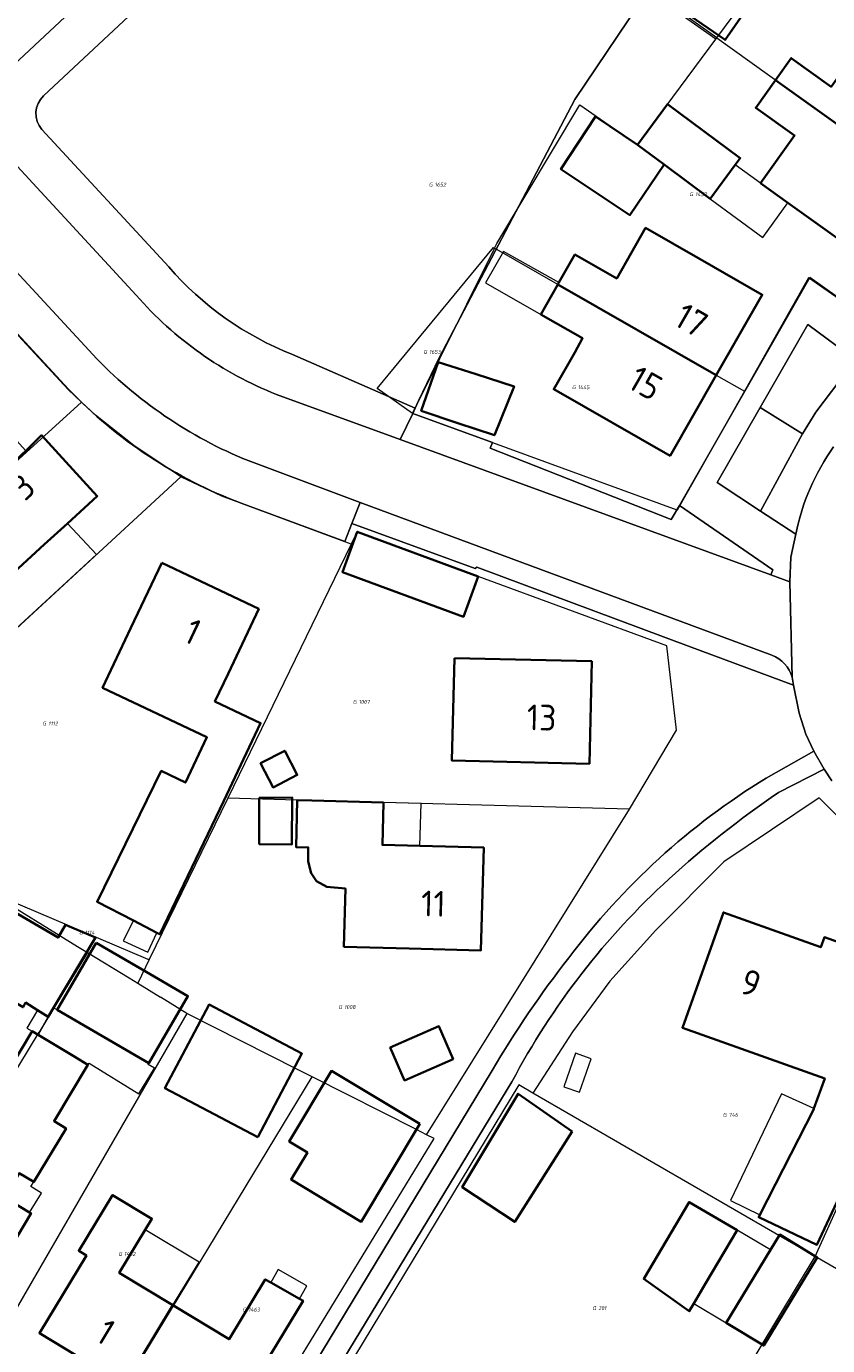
# Model space of a CAD drawing. Header units: metres. Extents: x 104777 to 177370, y 409697 to 438337.
# Tile 19 of 133: x 128684 to 128740, y 422111 to 422203. Entities that reach past the tile are written whole.
import ezdxf
from ezdxf.enums import TextEntityAlignment as Align
from ezdxf.lldxf.tags import DXFTag

# ---------------------------------------------------------------- set-up
doc = ezdxf.new("R2010")
doc.units = ezdxf.units.M
for name, color, linetype, lineweight in [('B-WE-KG-GRENS_PERCEEL-G', 150, 'KG-PERCEEL-SO', 18), ('B-WE-KG-GRENS_PERCEEL-S', 150, 'Continuous', 25), ('B-WE-OG-BEBOUWING-G', 7, 'Continuous', 35), ('B-WE-OG-BEBOUWING-GV', 7, 'Continuous', 35), ('B-WE-OG-BEBOUWING_HUISNUMMER-T18', 10, 'Continuous', 18), ('B-WE-OG-BEBOUWING_LUIFEL-GV', 7, 'Continuous', 18), ('B-WE-OG-BEBOUWING_SCHUUR-GV', 7, 'Continuous', 18), ('B-WE-OG-TERREIN_BEGROEID-GV', 7, 'Continuous', 18), ('B-WE-OG-TERREIN_ERF-GV', 7, 'Continuous', 18), ('B-WE-VH-OPENVERHARDING_BETONSTRAATSTEEN-GV', 90, 'Continuous', 18), ('B-WE-VH-OPENVERHARDING_SIERBESTRATING-GV', 90, 'Continuous', 18), ('B-WE-VH-OPENVERHARDING_STRAATBAKSTEEN-GV', 90, 'Continuous', 18), ('B-WE-VH-OPENVERHARDING_TEGEL-GV', 90, 'Continuous', 18)]:
    doc.layers.add(name, color=color, linetype=linetype, lineweight=lineweight)
doc.styles.add('NLCS-ISO', font='NLCS-ISO.ttf')
doc.styles.add('NLCS-ISO-M20-T18', font='NLCS-ISO.ttf', dxfattribs={"height": 0.036})
doc.styles.get("Standard").update_dxf_attribs({"font": 'Romans.shx'})
tags = doc.linetypes.add('KG-PERCEEL-SO', pattern='A,5.5,-2,["P",Standard,S=1.8,R=0,X=-0.5,Y=-0.9],-2,5.5,-2,[5,NLCS.SHX,S=0.75,R=0,X=0,Y=0],-2', length=19).pattern_tags.tags
tags[6] = DXFTag(74, 10)

# ---------------------------------------------------------------- blocks, each defined once
blk = doc.blocks.new('SKG-PERCEELNUMMER-SO')
at = {"style": 'NLCS-ISO', "oblique": 10, "flags": 1}
for tag, p in [('GEMEENTECODE', (0, 2.55)), ('PERCEELGROOTTE', (0, -2.45))]:
    blk.add_attdef(tag, text='', height=1.8, dxfattribs=at).set_placement(p, align=Align.MIDDLE_CENTER)
at = {"style": 'NLCS-ISO', "oblique": 10}
blk.add_attdef('SECTIE', text='', height=1.8, dxfattribs=at).set_placement((-0.5, 0), align=Align.MIDDLE_RIGHT)
blk.add_attdef('PERCEELNUMMER', text='', height=1.8, dxfattribs=at).set_placement((0.5, 0), align=Align.MIDDLE_LEFT)

msp = doc.modelspace()

# ---------------------------------------------------------------- linework, layer by layer
at = {"layer": 'B-WE-KG-GRENS_PERCEEL-G', "ltscale": 20, "flags": 128}
for points in [[(128732.37, 422202.569), (128737.662, 422209.7)], [(128732.313, 422202.492), (128727.627, 422205.806), (128728.438, 422206.994)], [(128732.37, 422202.569), (128728.308, 422205.478)], [(128716.898, 422187.912), (128717.058, 422188.235), (128722.832, 422197.899), (128726.843, 422195.121), (128732.313, 422202.492)], [(128732.313, 422202.492), (128732.37, 422202.569)], [(128732.37, 422202.569), (128750.192, 422189.807)], [(128750.192, 422189.807), (128744.49, 422181.87), (128738.777, 422185.854), (128734.405, 422178.121)], [(128711.178, 422176.402), (128708.717, 422178.124), (128716.813, 422187.961)], [(128711.178, 422176.402), (128716.868, 422187.852)], [(128716.813, 422187.961), (128716.898, 422187.912)], [(128716.868, 422187.852), (128716.898, 422187.912)], [(128721.299, 422185.382), (128716.898, 422187.912)], [(128732.338, 422179.065), (128721.299, 422185.382)], [(128688.098, 422177.188), (128687.172, 422178.057), (128682.24, 422183.385)], [(128732.338, 422179.065), (128734.303, 422177.941)], [(128734.303, 422177.941), (128729.623, 422169.662), (128711.178, 422176.402)], [(128734.405, 422178.121), (128734.303, 422177.941)], [(128688.098, 422177.188), (128667.828, 422158.755)], [(128695.032, 422171.987), (128691.753, 422174.165), (128689.08, 422176.267), (128688.098, 422177.188)], [(128673.585, 422152.206), (128695.032, 422171.987)], [(128706.905, 422167.279), (128697.88, 422170.633), (128695.078, 422171.957), (128695.032, 422171.987)], [(128707.328, 422168.149), (128706.905, 422167.279)], [(128728.904, 422160.189), (128715.76, 422165.038), (128707.328, 422168.149)], [(128706.905, 422167.279), (128698.295, 422149.574)], [(128729.561, 422154.32), (128728.904, 422160.189)], [(128726.285, 422148.824), (128729.561, 422154.32)], [(128698.295, 422149.574), (128692.825, 422138.325)], [(128726.285, 422148.824), (128709.151, 422149.283), (128703.146, 422149.443), (128698.295, 422149.574)], [(128749.723, 422140.879), (128747.032, 422142.102), (128744.642, 422143.781), (128740.878, 422148.232), (128739.513, 422149.61), (128732.865, 422145.14), (128728.135, 422140.391), (128724.932, 422136.82), (128722.318, 422133.288), (128719.563, 422129.029)], [(128712.152, 422126.126), (128726.285, 422148.824)], [(128692.825, 422138.325), (128692.763, 422138.339), (128681.639, 422143.044)], [(128681.639, 422143.044), (128687.833, 422139.25)], [(128739.238, 422117.643), (128749.723, 422140.879)], [(128688.524, 422138.827), (128685.156, 422133.266)], [(128687.833, 422139.25), (128688.524, 422138.827)], [(128688.524, 422138.827), (128691.418, 422137.055)], [(128692.825, 422138.325), (128692.026, 422136.683)], [(128691.418, 422137.055), (128692.026, 422136.683)], [(128692.026, 422136.683), (128693.614, 422135.71)], [(128695.454, 422134.583), (128693.614, 422135.71)], [(128695.454, 422134.583), (128678.869, 422105.898)], [(128703.121, 422130.699), (128695.454, 422134.583)], [(128679.51, 422123.851), (128679.468, 422123.876), (128685.156, 422133.266)], [(128686.707, 422101.313), (128704.183, 422130.161)], [(128704.183, 422130.161), (128703.121, 422130.699)], [(128711.449, 422126.481), (128704.183, 422130.161)], [(128719.563, 422129.029), (128718.583, 422129.596), (128697.492, 422094.715)], [(128739.238, 422117.643), (128719.563, 422129.029)], [(128712.152, 422126.126), (128711.449, 422126.481)], [(128694.681, 422096.345), (128712.674, 422125.863)], [(128712.674, 422125.863), (128712.152, 422126.126)], [(128717.744, 422081.95), (128739.238, 422117.643)], [(128772.469, 422098.411), (128739.238, 422117.643)]]:
    msp.add_lwpolyline(points, dxfattribs=at)
at = {"layer": 'B-WE-OG-BEBOUWING-G', "ltscale": 20, "flags": 128}
for points in [[(128727.722, 422206.071), (128732.953, 422202.429), (128738.216, 422209.989), (128732.965, 422213.645), (128728.374, 422207.038)], [(128746.47, 422200.41), (128743.01, 422202.893), (128740.344, 422199.17), (128737.561, 422201.163), (128736.467, 422199.635), (128746.78, 422192.25), (128750.54, 422197.5)], [(128735.413, 422192.445), (128737.325, 422191.074), (128738.95, 422189.91), (128743.02, 422187), (128746.78, 422192.25), (128736.467, 422199.635), (128735.088, 422197.709), (128737.794, 422195.772)], [(128721.377, 422185.519), (128721.3, 422185.383), (128732.335, 422179.06), (128735.55, 422184.67), (128731.21, 422187.16), (128727.412, 422189.323), (128725.407, 422185.804), (128722.487, 422187.467)], [(128720.111, 422183.296), (128723.031, 422181.633), (128722.475, 422180.647), (128721.011, 422178.087), (128729.12, 422173.45), (128732.335, 422179.06), (128721.3, 422185.383)], [(128681.916, 422163.965), (128685.517, 422167.259), (128687.132, 422168.737), (128689.206, 422170.634), (128685.328, 422174.872), (128684.229, 422173.793), (128678.105, 422168.1), (128678.208, 422167.988)], [(128693.695, 422165.976), (128691.556, 422161.456), (128689.573, 422157.273), (128696.848, 422153.829), (128695.351, 422150.666), (128693.666, 422151.482), (128689.191, 422142.365), (128691.735, 422141.047), (128693.368, 422140.202), (128693.568, 422140.098), (128698.026, 422149.402), (128700.583, 422154.815), (128697.406, 422156.321), (128698.322, 422158.255), (128700.461, 422162.774)], [(128714.089, 422159.343), (128713.924, 422152.203), (128723.496, 422151.982), (128723.661, 422159.122)], [(128709.151, 422149.283), (128704.153, 422149.417), (128703.146, 422149.443), (128703.063, 422146.172), (128703.913, 422146.15), (128703.896, 422145.178), (128704.101, 422144.353), (128704.481, 422143.804), (128705.211, 422143.397), (128706.502, 422143.281), (128706.399, 422139.222), (128710.946, 422139.107), (128715.944, 422138.973), (128716.137, 422146.136), (128711.694, 422146.255), (128709.072, 422146.326)], [(128684.197, 422135.333), (128685.04, 422134.809), (128685.791, 422134.342), (128686.16, 422134.963), (128689.087, 422139.879), (128686.981, 422140.762), (128686.472, 422139.862), (128681.432, 422142.789), (128678.708, 422138.1), (128681.37, 422136.554), (128684.033, 422135.007)], [(128739.149, 422127.952), (128739.13, 422127.9), (128737.01, 422123.714), (128735.383, 422120.537), (128735.298, 422120.371), (128739.35, 422118.45), (128740.938, 422121.807), (128741.091, 422121.749), (128742.606, 422125.107), (128742.395, 422125.208), (128742.88, 422126.57), (128745.11, 422132.83), (128741.56, 422134.09), (128743.2, 422138.71), (128739.88, 422139.89), (128739.63, 422139.2), (128732.84, 422141.62), (128729.98, 422133.58), (128739.9, 422130.05)], [(128700.39, 422125.951), (128703.466, 422131.775), (128697.001, 422135.19), (128693.925, 422129.365)], [(128679.36, 422123.683), (128675.88, 422117.885), (128681.07, 422114.77), (128683.64, 422119.06), (128684.592, 422120.65), (128684.491, 422120.711), (128682.759, 422121.75), (128683.774, 422123.442), (128684.794, 422122.83), (128687.036, 422126.566), (128686.198, 422127.069), (128688.557, 422130.999), (128687.64, 422131.549), (128685.081, 422133.085), (128684.665, 422133.335), (128682.214, 422129.251), (128679.001, 422123.898)], [(128711.69, 422126.871), (128705.532, 422130.565), (128702.584, 422125.65), (128703.851, 422124.89), (128702.713, 422122.992), (128707.604, 422120.058)], [(128691.135, 422108.7), (128694.479, 422114.232), (128690.734, 422116.493), (128692.552, 422119.505), (128693.012, 422120.268), (128690.274, 422121.92), (128687.92, 422118.03), (128688.45, 422117.71), (128685.18, 422112.3)], [(128694.479, 422114.232), (128691.135, 422108.7), (128697.09, 422105.1), (128700.36, 422110.51), (128700.9, 422110.18), (128703.544, 422114.545), (128703.294, 422114.687), (128701.292, 422115.825), (128700.916, 422116.038), (128698.397, 422111.867)]]:
    msp.add_lwpolyline(points, close=True, dxfattribs=at)
at = {"layer": 'B-WE-OG-BEBOUWING-GV', "ltscale": 20, "flags": 128}
for points in [[(128727.722, 422206.071), (128732.953, 422202.429), (128738.216, 422209.989), (128732.965, 422213.645), (128728.374, 422207.038)], [(128746.47, 422200.41), (128743.01, 422202.893), (128740.344, 422199.17), (128737.561, 422201.163), (128736.467, 422199.635), (128746.78, 422192.25), (128750.54, 422197.5)], [(128735.413, 422192.445), (128737.325, 422191.074), (128738.95, 422189.91), (128743.02, 422187), (128746.78, 422192.25), (128736.467, 422199.635), (128735.088, 422197.709), (128737.794, 422195.772)], [(128728.705, 422193.74), (128731.908, 422191.363), (128733.654, 422193.716), (128734.01, 422194.196), (128728.945, 422197.954), (128726.843, 422195.121)], [(128726.843, 422195.121), (128723.927, 422197.095), (128721.51, 422193.431), (128726.319, 422190.228), (128728.705, 422193.74)], [(128721.377, 422185.519), (128721.3, 422185.383), (128732.335, 422179.06), (128735.55, 422184.67), (128731.21, 422187.16), (128727.412, 422189.323), (128725.407, 422185.804), (128722.487, 422187.467)], [(128720.111, 422183.296), (128723.031, 422181.633), (128722.475, 422180.647), (128721.011, 422178.087), (128729.12, 422173.45), (128732.335, 422179.06), (128721.3, 422185.383)], [(128711.773, 422176.585), (128714.327, 422175.728), (128716.881, 422174.871), (128718.252, 422178.276), (128715.608, 422179.123), (128712.965, 422179.97)], [(128681.916, 422163.965), (128685.517, 422167.259), (128687.132, 422168.737), (128689.206, 422170.634), (128685.328, 422174.872), (128684.229, 422173.793), (128678.105, 422168.1), (128678.208, 422167.988)], [(128715.76, 422165.038), (128707.328, 422168.149), (128706.292, 422165.341), (128714.724, 422162.23)], [(128693.695, 422165.976), (128691.556, 422161.456), (128689.573, 422157.273), (128696.848, 422153.829), (128695.351, 422150.666), (128693.666, 422151.482), (128689.191, 422142.365), (128691.735, 422141.047), (128693.368, 422140.202), (128693.568, 422140.098), (128698.026, 422149.402), (128700.583, 422154.815), (128697.406, 422156.321), (128698.322, 422158.255), (128700.461, 422162.774)], [(128714.089, 422159.343), (128713.924, 422152.203), (128723.496, 422151.982), (128723.661, 422159.122)], [(128700.584, 422152.01), (128701.458, 422150.329), (128703.146, 422151.206), (128702.272, 422152.887)], [(128700.496, 422149.612), (128700.49, 422146.386), (128702.776, 422146.355), (128702.787, 422149.631)], [(128709.151, 422149.283), (128704.153, 422149.417), (128703.146, 422149.443), (128703.063, 422146.172), (128703.913, 422146.15), (128703.896, 422145.178), (128704.101, 422144.353), (128704.481, 422143.804), (128705.211, 422143.397), (128706.502, 422143.281), (128706.399, 422139.222), (128710.946, 422139.107), (128715.944, 422138.973), (128716.137, 422146.136), (128711.694, 422146.255), (128709.072, 422146.326)], [(128684.197, 422135.333), (128685.04, 422134.809), (128685.791, 422134.342), (128686.16, 422134.963), (128689.087, 422139.879), (128686.981, 422140.762), (128686.472, 422139.862), (128681.432, 422142.789), (128678.708, 422138.1), (128681.37, 422136.554), (128684.033, 422135.007)], [(128739.149, 422127.952), (128739.13, 422127.9), (128737.01, 422123.714), (128735.383, 422120.537), (128735.298, 422120.371), (128739.35, 422118.45), (128740.938, 422121.807), (128741.091, 422121.749), (128742.606, 422125.107), (128742.395, 422125.208), (128742.88, 422126.57), (128745.11, 422132.83), (128741.56, 422134.09), (128743.2, 422138.71), (128739.88, 422139.89), (128739.63, 422139.2), (128732.84, 422141.62), (128729.98, 422133.58), (128739.9, 422130.05)], [(128689.136, 422139.497), (128686.414, 422134.821), (128692.798, 422131.104), (128695.521, 422135.781), (128692.328, 422137.639)], [(128700.39, 422125.951), (128703.466, 422131.775), (128697.001, 422135.19), (128693.925, 422129.365)], [(128679.36, 422123.683), (128675.88, 422117.885), (128681.07, 422114.77), (128683.64, 422119.06), (128684.592, 422120.65), (128684.491, 422120.711), (128682.759, 422121.75), (128683.774, 422123.442), (128684.794, 422122.83), (128687.036, 422126.566), (128686.198, 422127.069), (128688.557, 422130.999), (128687.64, 422131.549), (128685.081, 422133.085), (128684.665, 422133.335), (128682.214, 422129.251), (128679.001, 422123.898)], [(128714.014, 422131.4), (128713.01, 422133.686), (128709.62, 422132.196), (128710.625, 422129.91)], [(128711.69, 422126.871), (128705.532, 422130.565), (128702.584, 422125.65), (128703.851, 422124.89), (128702.713, 422122.992), (128707.604, 422120.058)], [(128722.31, 422126.352), (128718.525, 422128.977), (128714.64, 422122.467), (128718.302, 422120.051)], [(128691.135, 422108.7), (128694.479, 422114.232), (128690.734, 422116.493), (128692.552, 422119.505), (128693.012, 422120.268), (128690.274, 422121.92), (128687.92, 422118.03), (128688.45, 422117.71), (128685.18, 422112.3)], [(128733.786, 422119.466), (128730.445, 422121.432), (128727.289, 422116.07), (128730.462, 422113.822), (128730.772, 422114.349), (128731.601, 422115.756)], [(128736.115, 422118.094), (128733.037, 422113.016), (128735.653, 422111.429), (128739.379, 422117.574), (128736.762, 422119.16)], [(128694.479, 422114.232), (128691.135, 422108.7), (128697.09, 422105.1), (128700.36, 422110.51), (128700.9, 422110.18), (128703.544, 422114.545), (128703.294, 422114.687), (128701.292, 422115.825), (128700.916, 422116.038), (128698.397, 422111.867)]]:
    msp.add_lwpolyline(points, close=True, dxfattribs=at)
at = {"layer": 'B-WE-OG-BEBOUWING_LUIFEL-GV', "ltscale": 20, "flags": 128}
for points in [[(128737.325, 422191.074), (128735.413, 422192.445), (128733.654, 422193.716), (128731.908, 422191.363), (128735.58, 422188.666)], [(128721.3, 422185.383), (128721.377, 422185.519), (128717.51, 422187.679), (128716.26, 422185.5), (128720.111, 422183.296)], [(128687.132, 422168.737), (128685.517, 422167.259), (128681.916, 422163.965), (128681.947, 422163.932), (128681.239, 422163.28), (128683.238, 422161.109), (128689.144, 422166.556)], [(128711.694, 422146.255), (128711.773, 422149.213), (128709.151, 422149.283), (128709.072, 422146.326)], [(128691.735, 422141.047), (128691.022, 422139.634), (128692.725, 422138.855), (128693.368, 422140.202)], [(128684.665, 422133.335), (128685.081, 422133.085), (128685.791, 422134.342), (128685.04, 422134.809), (128684.305, 422133.56)], [(128686.414, 422134.821), (128686.16, 422134.963), (128685.791, 422134.342), (128685.081, 422133.085), (128687.64, 422131.549), (128688.557, 422130.999), (128688.639, 422131.113), (128692.114, 422128.97), (128693.202, 422130.766), (128692.744, 422131.02), (128692.798, 422131.104)], [(128735.383, 422120.537), (128737.01, 422123.714), (128739.13, 422127.9), (128739.149, 422127.952), (128736.888, 422128.983), (128733.341, 422121.547)], [(128682.759, 422121.75), (128684.491, 422120.711), (128685.309, 422122.057), (128684.577, 422122.505), (128684.794, 422122.83), (128683.774, 422123.442)], [(128692.552, 422119.505), (128690.734, 422116.493), (128694.479, 422114.232), (128696.297, 422117.245)], [(128730.772, 422114.349), (128733.037, 422113.016), (128736.115, 422118.094), (128733.786, 422119.466), (128731.601, 422115.756)], [(128703.294, 422114.687), (128703.809, 422115.594), (128701.807, 422116.732), (128701.292, 422115.825)]]:
    msp.add_lwpolyline(points, close=True, dxfattribs=at)
at = {"layer": 'B-WE-OG-BEBOUWING_SCHUUR-GV', "ltscale": 20, "flags": 128}
msp.add_lwpolyline([(128723.622, 422131.42), (128722.539, 422131.797), (128721.726, 422129.46), (128722.809, 422129.083)], close=True, dxfattribs=at)
at = {"layer": 'B-WE-OG-TERREIN_BEGROEID-GV', "ltscale": 20, "flags": 128}
for points in [[(128702.802, 422180.511), (128711.361, 422176.755), (128711.593, 422177.279), (128713.057, 422180.322), (128722.477, 422198.287), (128727.722, 422206.071), (128728.374, 422207.038), (128711.744, 422224.593), (128708.477, 422220.039)], [(128685.467, 422198.536), (128708.477, 422220.039), (128706.42, 422222.24), (128683.407, 422200.717)], [(128708.477, 422220.039), (128685.467, 422198.536)], [(128685.343, 422196.185), (128694.187, 422186.604)], [(128694.187, 422186.604), (128685.343, 422196.185)], [(128683.063, 422194.235), (128691.922, 422184.637)], [(128701.701, 422177.72), (128710.321, 422174.574), (128711.19, 422176.397), (128711.361, 422176.755), (128702.802, 422180.511)]]:
    msp.add_lwpolyline(points, dxfattribs=at)
at = {"layer": 'B-WE-OG-TERREIN_BEGROEID-GV', "ltscale": 20}
for points in [[(128685.467, 422198.536, 0.399907), (128685.343, 422196.185)], [(128685.343, 422196.185, -0.399907), (128685.467, 422198.536)], [(128694.187, 422186.604, 0.120522), (128702.802, 422180.511)], [(128702.802, 422180.511, -0.120522), (128694.187, 422186.604)], [(128691.922, 422184.637, 0.120519), (128701.701, 422177.72)]]:
    msp.add_lwpolyline(points, format="xyb", dxfattribs=at)
at = {"layer": 'B-WE-OG-TERREIN_BEGROEID-GV', "ltscale": 20, "flags": 128}
for points in [[(128735.403, 422176.817), (128738.36, 422174.968), (128739.282, 422176.49), (128742.038, 422180.14), (128738.72, 422182.6)], [(128711.19, 422176.397), (128710.321, 422174.574), (128736.148, 422165.147), (128736.273, 422165.489), (128729.77, 422169.98), (128729.193, 422168.994), (128716.58, 422173.967), (128716.743, 422174.369)], [(128738.36, 422174.968), (128735.403, 422176.817), (128732.4, 422171.58), (128735.435, 422169.593)]]:
    msp.add_lwpolyline(points, close=True, dxfattribs=at)
at = {"layer": 'B-WE-OG-TERREIN_ERF-GV', "ltscale": 20, "flags": 128}
for points in [[(128738.216, 422209.989), (128732.953, 422202.429), (128727.722, 422206.071), (128722.477, 422198.287), (128713.057, 422180.322), (128711.593, 422177.279), (128711.361, 422176.755), (128711.19, 422176.397), (128716.743, 422174.369), (128716.58, 422173.967), (128729.193, 422168.994), (128729.77, 422169.98), (128738.87, 422185.88), (128744.49, 422181.87)], [(128687.212, 422178.08), (128682.229, 422183.453), (128679.847, 422181.246), (128674.496, 422176.288), (128676.478, 422174.149), (128678.179, 422175.696), (128680.543, 422177.846), (128684.229, 422173.793), (128685.328, 422174.872), (128689.206, 422170.634), (128687.132, 422168.737), (128685.517, 422167.259), (128681.916, 422163.965), (128678.208, 422167.988)], [(128735.82, 422150.98), (128739.132, 422152.855), (128738.583, 422154.039), (128738.124, 422155.499), (128737.712, 422157.457), (128730.403, 422160.18), (128715.652, 422165.675), (128715.55, 422165.592), (128706.939, 422168.723), (128706.464, 422167.464), (128699.245, 422170.135)], [(128740.39, 422150.8), (128739.853, 422151.607), (128736.679, 422149.98)], [(128666.329, 422113.737), (128670.8, 422110.84), (128675.751, 422107.85), (128695.69, 422095.81), (128716.72, 422130.6)], [(128718.1, 422129.81), (128696.98, 422095.03), (128698.565, 422094.068), (128709.323, 422087.517), (128710.11, 422087.03)]]:
    msp.add_lwpolyline(points, dxfattribs=at)
for points in [[(128736.467, 422199.635), (128737.561, 422201.163), (128740.344, 422199.17), (128743.01, 422202.893), (128746.47, 422200.41), (128750.54, 422197.5), (128746.78, 422192.25), (128743.02, 422187), (128738.95, 422189.91), (128737.325, 422191.074), (128735.413, 422192.445), (128737.794, 422195.772), (128735.088, 422197.709)], [(128728.705, 422193.74), (128726.319, 422190.228), (128721.51, 422193.431), (128723.927, 422197.095), (128726.843, 422195.121), (128728.945, 422197.954), (128734.01, 422194.196), (128733.654, 422193.716), (128731.908, 422191.363)], [(128732.335, 422179.06), (128729.12, 422173.45), (128721.011, 422178.087), (128722.475, 422180.647), (128723.031, 422181.633), (128720.111, 422183.296), (128721.3, 422185.383), (128721.377, 422185.519), (128722.487, 422187.467), (128725.407, 422185.804), (128727.412, 422189.323), (128731.21, 422187.16), (128735.55, 422184.67)], [(128711.773, 422176.585), (128712.965, 422179.97), (128715.608, 422179.123), (128718.252, 422178.276), (128716.881, 422174.871), (128714.327, 422175.728)], [(128715.76, 422165.038), (128714.724, 422162.23), (128706.292, 422165.341), (128707.328, 422168.149)], [(128691.735, 422141.047), (128689.191, 422142.365), (128693.666, 422151.482), (128695.351, 422150.666), (128696.848, 422153.829), (128689.573, 422157.273), (128691.556, 422161.456), (128693.695, 422165.976), (128700.461, 422162.774), (128698.322, 422158.255), (128697.406, 422156.321), (128700.583, 422154.815), (128698.026, 422149.402), (128693.568, 422140.098), (128693.368, 422140.202)], [(128714.089, 422159.343), (128723.661, 422159.122), (128723.496, 422151.982), (128713.924, 422152.203)], [(128700.584, 422152.01), (128702.272, 422152.887), (128703.146, 422151.206), (128701.458, 422150.329)], [(128700.496, 422149.612), (128702.787, 422149.631), (128702.776, 422146.355), (128700.49, 422146.386)], [(128704.481, 422143.804), (128704.101, 422144.353), (128703.896, 422145.178), (128703.913, 422146.15), (128703.063, 422146.172), (128703.146, 422149.443), (128704.153, 422149.417), (128709.151, 422149.283), (128709.072, 422146.326), (128711.694, 422146.255), (128716.137, 422146.136), (128715.944, 422138.973), (128710.946, 422139.107), (128706.399, 422139.222), (128706.502, 422143.281), (128705.211, 422143.397)], [(128685.04, 422134.809), (128684.197, 422135.333), (128684.033, 422135.007), (128681.37, 422136.554), (128678.708, 422138.1), (128681.432, 422142.789), (128686.472, 422139.862), (128686.981, 422140.762), (128689.087, 422139.879), (128686.16, 422134.963), (128685.791, 422134.342)], [(128742.606, 422125.107), (128742.795, 422125.017), (128743.479, 422126.612), (128746.502, 422125.316), (128744.276, 422120.123), (128741.352, 422121.651), (128741.091, 422121.749), (128740.938, 422121.807), (128739.35, 422118.45), (128735.298, 422120.371), (128735.383, 422120.537), (128737.01, 422123.714), (128739.13, 422127.9), (128739.149, 422127.952), (128739.9, 422130.05), (128729.98, 422133.58), (128732.84, 422141.62), (128739.63, 422139.2), (128739.88, 422139.89), (128743.2, 422138.71), (128741.56, 422134.09), (128745.11, 422132.83), (128742.88, 422126.57), (128742.395, 422125.208)], [(128686.414, 422134.821), (128689.136, 422139.497), (128692.328, 422137.639), (128695.521, 422135.781), (128692.798, 422131.104)], [(128700.39, 422125.951), (128693.925, 422129.365), (128697.001, 422135.19), (128703.466, 422131.775)], [(128682.759, 422121.75), (128684.491, 422120.711), (128684.592, 422120.65), (128683.64, 422119.06), (128681.07, 422114.77), (128675.88, 422117.885), (128670.69, 422121), (128674.16, 422126.78), (128673.04, 422127.45), (128675.62, 422131.73), (128676.282, 422132.828), (128679.468, 422130.907), (128676.251, 422125.547), (128679.001, 422123.898), (128682.214, 422129.251), (128684.665, 422133.335), (128685.081, 422133.085), (128687.64, 422131.549), (128688.557, 422130.999), (128686.198, 422127.069), (128687.036, 422126.566), (128684.794, 422122.83), (128683.774, 422123.442)], [(128714.014, 422131.4), (128710.625, 422129.91), (128709.62, 422132.196), (128713.01, 422133.686)], [(128711.69, 422126.871), (128707.604, 422120.058), (128702.713, 422122.992), (128703.851, 422124.89), (128702.584, 422125.65), (128705.532, 422130.565)], [(128714.64, 422122.467), (128718.525, 422128.977), (128722.31, 422126.352), (128718.302, 422120.051)], [(128692.552, 422119.505), (128690.734, 422116.493), (128694.479, 422114.232), (128698.397, 422111.867), (128700.916, 422116.038), (128701.292, 422115.825), (128703.294, 422114.687), (128703.544, 422114.545), (128700.9, 422110.18), (128700.36, 422110.51), (128697.09, 422105.1), (128691.135, 422108.7), (128685.18, 422112.3), (128688.45, 422117.71), (128687.92, 422118.03), (128690.274, 422121.92), (128693.012, 422120.268)], [(128730.772, 422114.349), (128730.462, 422113.822), (128727.289, 422116.07), (128730.445, 422121.432), (128733.786, 422119.466), (128731.601, 422115.756)], [(128733.037, 422113.016), (128736.115, 422118.094), (128736.762, 422119.16), (128739.379, 422117.574), (128735.653, 422111.429)]]:
    msp.add_lwpolyline(points, close=True, dxfattribs=at)
at = {"layer": 'B-WE-OG-TERREIN_ERF-GV', "ltscale": 20}
for points in [[(128699.245, 422170.135, -0.11212), (128687.212, 422178.08)], [(128722.07, 422138.46, -0.094556), (128735.82, 422150.98)], [(128736.679, 422149.98, 0.035654), (128729.05, 422143.95)], [(128729.05, 422143.95, 0.086254), (128718.1, 422129.81)], [(128716.72, 422130.6, -0.033021), (128722.07, 422138.46)]]:
    msp.add_lwpolyline(points, format="xyb", dxfattribs=at)
at = {"layer": 'B-WE-VH-OPENVERHARDING_BETONSTRAATSTEEN-GV', "ltscale": 20, "flags": 128}
for points in [[(128683.407, 422200.717), (128706.42, 422222.24), (128703.086, 422225.884), (128680.169, 422204.514)], [(128650.069, 422222.514), (128665.425, 422205.896), (128688.609, 422180.806)], [(128688.609, 422180.806), (128665.425, 422205.896), (128665.514, 422205.748), (128665.548, 422205.549), (128665.534, 422205.332), (128665.405, 422205.155), (128663.608, 422203.535), (128681.209, 422184.553), (128682.229, 422183.453), (128687.212, 422178.08)], [(128691.922, 422184.637), (128683.063, 422194.235)], [(128737.629, 422158.005), (128737.466, 422164.666), (128736.148, 422165.147), (128710.321, 422174.574), (128701.701, 422177.72)], [(128699.245, 422170.135), (128706.464, 422167.464), (128706.939, 422168.723), (128707.515, 422170.189), (128699.361, 422173.253)], [(128699.361, 422173.253), (128707.515, 422170.189), (128736.212, 422159.55)], [(128737.879, 422167.993), (128737.526, 422166.374), (128737.466, 422164.666)], [(128737.466, 422164.666), (128737.629, 422158.005)], [(128737.712, 422157.457), (128738.124, 422155.499), (128738.583, 422154.039), (128739.132, 422152.855), (128739.853, 422151.607), (128740.39, 422150.8)]]:
    msp.add_lwpolyline(points, dxfattribs=at)
at = {"layer": 'B-WE-VH-OPENVERHARDING_BETONSTRAATSTEEN-GV', "ltscale": 20}
for points in [[(128701.701, 422177.72, -0.120519), (128691.922, 422184.637)], [(128699.361, 422173.253, -0.10745), (128688.609, 422180.806)], [(128688.609, 422180.806, 0.10745), (128699.361, 422173.253)], [(128687.212, 422178.08, 0.11212), (128699.245, 422170.135)], [(128740.52, 422174.06, 0.104977), (128737.879, 422167.993)], [(128736.212, 422159.55, -0.240053), (128737.629, 422158.005)], [(128737.629, 422158.005, -0.06049), (128737.712, 422157.457)]]:
    msp.add_lwpolyline(points, format="xyb", dxfattribs=at)
at = {"layer": 'B-WE-VH-OPENVERHARDING_SIERBESTRATING-GV', "ltscale": 20, "flags": 128}
msp.add_lwpolyline([(128743.865, 422178.761), (128742.038, 422180.14), (128739.282, 422176.49), (128738.36, 422174.968), (128735.435, 422169.593), (128737.879, 422167.993)], dxfattribs=at)
at = {"layer": 'B-WE-VH-OPENVERHARDING_SIERBESTRATING-GV', "ltscale": 20}
msp.add_lwpolyline([(128737.879, 422167.993, -0.104977), (128740.52, 422174.06)], format="xyb", dxfattribs=at)
at = {"layer": 'B-WE-VH-OPENVERHARDING_STRAATBAKSTEEN-GV', "ltscale": 20, "flags": 128}
msp.add_lwpolyline([(128735.403, 422176.817), (128738.72, 422182.6), (128742.038, 422180.14), (128743.865, 422178.761), (128757.004, 422196.971), (128755.91, 422197.81), (128744.49, 422181.87), (128738.87, 422185.88), (128729.77, 422169.98), (128736.273, 422165.489), (128736.148, 422165.147), (128737.466, 422164.666), (128737.526, 422166.374), (128737.879, 422167.993), (128735.435, 422169.593), (128732.4, 422171.58)], close=True, dxfattribs=at)
for points in [[(128736.679, 422149.98), (128739.853, 422151.607), (128739.132, 422152.855), (128735.82, 422150.98)], [(128716.72, 422130.6), (128695.69, 422095.81), (128696.98, 422095.03), (128718.1, 422129.81)]]:
    msp.add_lwpolyline(points, dxfattribs=at)
at = {"layer": 'B-WE-VH-OPENVERHARDING_STRAATBAKSTEEN-GV', "ltscale": 20}
for points in [[(128735.82, 422150.98, 0.094556), (128722.07, 422138.46)], [(128729.05, 422143.95, -0.035654), (128736.679, 422149.98)], [(128718.1, 422129.81, -0.086254), (128729.05, 422143.95)], [(128722.07, 422138.46, 0.033021), (128716.72, 422130.6)]]:
    msp.add_lwpolyline(points, format="xyb", dxfattribs=at)
at = {"layer": 'B-WE-VH-OPENVERHARDING_TEGEL-GV', "ltscale": 20, "flags": 128}
for points in [[(128736.212, 422159.55), (128707.515, 422170.189), (128706.939, 422168.723)], [(128706.939, 422168.723), (128715.55, 422165.592), (128715.652, 422165.675), (128730.403, 422160.18), (128737.712, 422157.457)]]:
    msp.add_lwpolyline(points, dxfattribs=at)
at = {"layer": 'B-WE-VH-OPENVERHARDING_TEGEL-GV', "ltscale": 20}
for points in [[(128737.629, 422158.005, 0.240053), (128736.212, 422159.55)], [(128737.712, 422157.457, 0.06049), (128737.629, 422158.005)]]:
    msp.add_lwpolyline(points, format="xyb", dxfattribs=at)

# ---------------------------------------------------------------- block references
at = {"layer": 'B-WE-KG-GRENS_PERCEEL-S', "ltscale": 20, "xscale": 0.15, "yscale": 0.15, "zscale": 0.15}
for p, values in [((128712.644, 422192.346), {'PERCEELNUMMER': '1652', 'SECTIE': 'G'}), ((128730.806, 422191.675), {'PERCEELNUMMER': '1457', 'SECTIE': 'G'}), ((128712.264, 422180.685), {'PERCEELNUMMER': '1653', 'SECTIE': 'G'}), ((128722.618, 422178.223), {'PERCEELNUMMER': '1445', 'SECTIE': 'G'}), ((128707.351, 422156.291), {'PERCEELNUMMER': '1007', 'SECTIE': 'G'}), ((128685.724, 422154.782), {'PERCEELNUMMER': '1112', 'SECTIE': 'G'}), ((128688.272, 422140.221), {'PERCEELNUMMER': '1114', 'SECTIE': 'G'}), ((128706.344, 422135.02), {'PERCEELNUMMER': '1008', 'SECTIE': 'G'}), ((128733.131, 422127.506), {'PERCEELNUMMER': '746', 'SECTIE': 'G'}), ((128691.003, 422117.814), {'PERCEELNUMMER': '1462', 'SECTIE': 'G'}), ((128699.661, 422113.929), {'PERCEELNUMMER': '1463', 'SECTIE': 'G'}), ((128724.046, 422114.039), {'PERCEELNUMMER': '201', 'SECTIE': 'G'})]:
    msp.add_blockref('SKG-PERCEELNUMMER-SO', p, dxfattribs=at).add_auto_attribs(values)

# ---------------------------------------------------------------- texts
at = {"layer": 'B-WE-OG-BEBOUWING_HUISNUMMER-T18', "ltscale": 20, "style": 'NLCS-ISO-M20-T18'}
for s, rotation, p in [('17', 330.1, (128730.611, 422182.892)), ('15', 330.2, (128727.407, 422178.506)), ('3', 42.4, (128683.997, 422171.29)), ('1', 334.7, (128695.856, 422161.191)), ('13', 358.7, (128720.17, 422155.202)), ('11', 358.5, (128712.63, 422142.229)), ('9', 340.4, (128734.748, 422136.694)), ('1', 328.9, (128689.801, 422112.384))]:
    msp.add_text(s, height=1.8, rotation=rotation, dxfattribs=at).set_placement(p, align=Align.MIDDLE)

doc.saveas('drawing.dxf')
